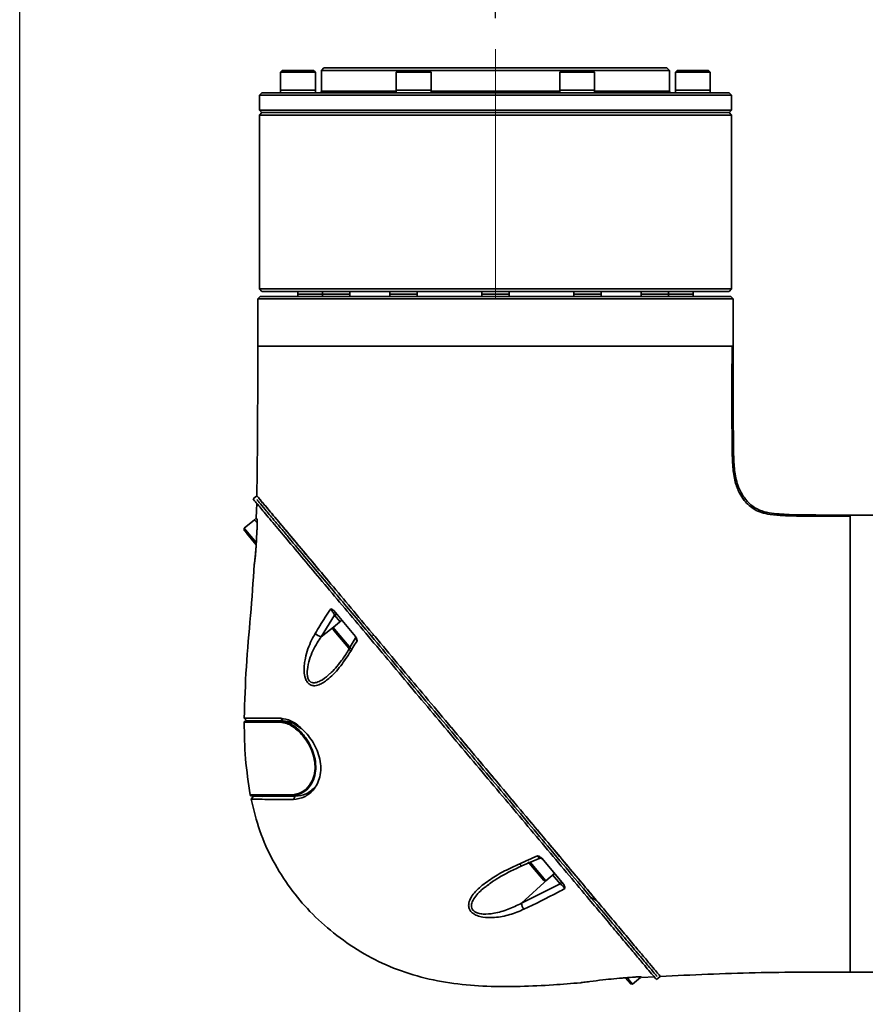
# Model space of a CAD drawing. Header units: millimetres. Extents: x -27 to 8086, y 0 to 7529.
# Tile 19 of 51: x 1440 to 1610, y 5696 to 5894. Entities that reach past the tile are written whole.
import ezdxf

# ---------------------------------------------------------------- set-up
doc = ezdxf.new("R2010")
doc.units = ezdxf.units.MM
doc.header["$LTSCALE"] = 10
doc.header["$PDSIZE"] = -1
doc.linetypes.add('CENTER', pattern=[10.16, 6.35, -1.27, 1.27, -1.27])
doc.linetypes.add('CENTERX2', pattern=[20.32, 12.7, -2.54, 2.54, -2.54])
doc.layers.add('中心线层', color=1, linetype='CENTER')
doc.dimstyles.new('ISO-25', dxfattribs={"dimtxt": 50, "dimasz": 40, "dimexe": 10, "dimexo": 10, "dimgap": 8, "dimtad": 1, "dimdec": 1, "dimtxsty": 'Standard', "dimcen": 2.5, "dimclrd": 1, "dimclre": 1, "dimclrt": 3, "dimadec": 0, "dimazin": 0, "dimtfac": 1, "dimtdec": 1, "dimtmove": 0, "dimatfit": 3, "dimfxl": 1, "dimarcsym": 0})

# ---------------------------------------------------------------- blocks, each defined once
blk = doc.blocks.new('*D174')
at = {"layer": 'Defpoints', "color": 0, "linetype": 'ByBlock', "transparency": 16777216}
for p in [(1535.85, 5915.89), (1535.85, 5884.78), (1675.85, 4680.78)]:
    blk.add_point(p, dxfattribs=at)
at = {"layer": '中心线层', "color": 1, "linetype": 'ByBlock', "lineweight": -2, "transparency": 16777216}
for p, q in [((1535.85, 5894.78), (1535.85, 5925.89)), ((1675.85, 4690.78), (1675.85, 5925.89)), ((1635.85, 5915.89), (1575.85, 5915.89))]:
    blk.add_line(p, q, dxfattribs=at)
at = {"layer": '中心线层', "color": 1, "linetype": 'ByBlock', "transparency": 16777216}
for points in [[(1575.85, 5922.56), (1575.85, 5909.22), (1535.85, 5915.89)], [(1635.85, 5922.56), (1635.85, 5909.22), (1675.85, 5915.89)]]:
    blk.add_solid(points, dxfattribs=at)
at = {"layer": '中心线层', "color": 3, "linetype": 'ByBlock', "transparency": 16777216, "insert": (1605.85, 5949.17), "char_height": 50, "attachment_point": 5}
blk.add_mtext('140', dxfattribs=at)
blk = doc.blocks.new('*D177')
at = {"layer": 'Defpoints', "color": 0, "linetype": 'ByBlock', "transparency": 16777216}
for p in [(1746.27, 6067.67), (1440.13, 4955.23), (1746.27, 4927.57)]:
    blk.add_point(p, dxfattribs=at)
at = {"layer": '中心线层', "color": 1, "linetype": 'ByBlock', "lineweight": -2, "transparency": 16777216}
for p, q in [((1440.13, 4965.23), (1440.13, 6077.67)), ((1746.27, 4937.57), (1746.27, 6077.67)), ((1480.13, 6067.67), (1706.27, 6067.67))]:
    blk.add_line(p, q, dxfattribs=at)
at = {"layer": '中心线层', "color": 1, "linetype": 'ByBlock', "transparency": 16777216}
for points in [[(1480.13, 6074.34), (1480.13, 6061), (1440.13, 6067.67)], [(1706.27, 6074.34), (1706.27, 6061), (1746.27, 6067.67)]]:
    blk.add_solid(points, dxfattribs=at)
at = {"layer": '中心线层', "color": 3, "linetype": 'ByBlock', "transparency": 16777216, "insert": (1593.2, 6100.95), "char_height": 50, "attachment_point": 5}
blk.add_mtext('306', dxfattribs=at)

msp = doc.modelspace()

# ---------------------------------------------------------------- linework, layer by layer
at = {"linetype": 'Continuous', "lineweight": 35}
for p, q in [((1492.97, 5884.28), (1492.62, 5883.93)), ((1492.62, 5883.93), (1492.62, 5880.28)), ((1498.6, 5883.93), (1492.62, 5883.93)), ((1492.97, 5884.28), (1498.35, 5884.28)), ((1498.35, 5884.28), (1499.27, 5884.28)), ((1499.62, 5883.93), (1498.6, 5883.93)), ((1499.62, 5883.93), (1499.27, 5884.28)), ((1499.62, 5880.28), (1499.62, 5883.93)), ((1501.35, 5884.78), (1500.85, 5884.28)), ((1500.85, 5884.28), (1500.85, 5880.08)), ((1516.24, 5884.28), (1500.85, 5884.28)), ((1501.35, 5884.78), (1570.35, 5884.78)), ((1516.24, 5884.28), (1515.89, 5883.93)), ((1515.89, 5883.93), (1515.89, 5880.28)), ((1522.89, 5883.93), (1515.89, 5883.93)), ((1516.24, 5884.28), (1522.54, 5884.28)), ((1522.89, 5883.93), (1522.54, 5884.28)), ((1549.15, 5884.28), (1522.54, 5884.28)), ((1522.89, 5880.28), (1522.89, 5883.93)), ((1549.15, 5884.28), (1548.8, 5883.93)), ((1548.8, 5883.93), (1548.8, 5880.28)), ((1555.8, 5883.93), (1548.8, 5883.93)), ((1549.15, 5884.28), (1555.45, 5884.28)), ((1555.8, 5883.93), (1555.45, 5884.28)), ((1570.85, 5884.28), (1555.45, 5884.28)), ((1555.8, 5880.28), (1555.8, 5883.93)), ((1570.85, 5884.28), (1570.35, 5884.78)), ((1570.85, 5880.08), (1570.85, 5884.28)), ((1572.42, 5884.28), (1572.07, 5883.93)), ((1572.07, 5883.93), (1572.07, 5880.28)), ((1579.07, 5883.93), (1572.07, 5883.93)), ((1572.42, 5884.28), (1578.72, 5884.28)), ((1579.07, 5883.93), (1578.72, 5884.28)), ((1579.07, 5880.28), (1579.07, 5883.93)), ((1488.85, 5879.78), (1488.35, 5879.28)), ((1488.85, 5879.78), (1582.85, 5879.78)), ((1492.62, 5880.28), (1492.62, 5879.78)), ((1498.6, 5880.28), (1492.62, 5880.28)), ((1492.62, 5880.28), (1499.62, 5880.28)), ((1499.62, 5880.28), (1498.6, 5880.28)), ((1499.62, 5879.78), (1499.62, 5880.28)), ((1500.85, 5880.08), (1515.89, 5880.08)), ((1515.89, 5880.28), (1515.89, 5879.78)), ((1522.89, 5880.28), (1515.89, 5880.28)), ((1522.89, 5879.78), (1522.89, 5880.28)), ((1522.89, 5880.08), (1548.8, 5880.08)), ((1548.8, 5880.28), (1548.8, 5879.78)), ((1555.8, 5880.28), (1548.8, 5880.28)), ((1548.8, 5880.28), (1549.83, 5880.28)), ((1549.83, 5880.28), (1555.8, 5880.28)), ((1555.8, 5879.78), (1555.8, 5880.28)), ((1555.8, 5880.08), (1570.85, 5880.08)), ((1572.07, 5880.28), (1572.07, 5879.78)), ((1579.07, 5880.28), (1572.07, 5880.28)), ((1572.07, 5880.28), (1575.57, 5880.28)), ((1575.57, 5880.28), (1579.07, 5880.28)), ((1579.07, 5879.78), (1579.07, 5880.28)), ((1583.35, 5879.28), (1582.85, 5879.78)), ((1488.35, 5879.28), (1488.35, 5876.28)), ((1583.35, 5879.28), (1488.35, 5879.28)), ((1583.35, 5876.28), (1583.35, 5879.28)), ((1488.35, 5876.28), (1488.85, 5875.78)), ((1488.35, 5876.28), (1583.35, 5876.28)), ((1488.85, 5875.78), (1488.35, 5875.28)), ((1582.85, 5875.78), (1488.85, 5875.78)), ((1582.85, 5875.78), (1583.35, 5876.28)), ((1583.35, 5875.28), (1582.85, 5875.78)), ((1488.35, 5875.28), (1488.35, 5840.28)), ((1583.35, 5875.28), (1488.35, 5875.28)), ((1583.35, 5840.28), (1583.35, 5875.28)), ((1488.35, 5840.28), (1488.85, 5839.78)), ((1488.35, 5840.28), (1583.35, 5840.28)), ((1582.85, 5839.78), (1583.35, 5840.28)), ((1488.51, 5838.78), (1488.01, 5838.28)), ((1488.01, 5838.28), (1488.01, 5828.75)), ((1583.69, 5838.28), (1488.01, 5838.28)), ((1488.51, 5838.78), (1583.19, 5838.78)), ((1582.85, 5839.78), (1488.85, 5839.78)), ((1496.1, 5839.78), (1496.1, 5839.23)), ((1496.1, 5839.23), (1496.1, 5838.78)), ((1501.05, 5839.23), (1496.1, 5839.23)), ((1501.05, 5839.78), (1501.05, 5839.23)), ((1501.05, 5839.23), (1501.05, 5838.78)), ((1506.55, 5839.23), (1501.05, 5839.23)), ((1501.05, 5839.23), (1501.42, 5839.23)), ((1501.42, 5839.23), (1506.55, 5839.23)), ((1506.62, 5839.78), (1506.55, 5839.55)), ((1506.55, 5839.23), (1506.55, 5839.78)), ((1506.55, 5838.78), (1506.55, 5839.23)), ((1514.6, 5839.78), (1514.6, 5839.23)), ((1514.6, 5839.23), (1514.6, 5838.78)), ((1520.1, 5839.23), (1514.6, 5839.23)), ((1514.6, 5839.23), (1515.97, 5839.23)), ((1515.97, 5839.23), (1520.1, 5839.23)), ((1520.1, 5839.23), (1520.1, 5839.78)), ((1520.1, 5838.78), (1520.1, 5839.23)), ((1533.1, 5839.78), (1533.1, 5839.23)), ((1533.1, 5839.23), (1533.1, 5838.78)), ((1538.6, 5839.23), (1533.1, 5839.23)), ((1533.1, 5839.23), (1535.85, 5839.23)), ((1535.85, 5839.23), (1538.6, 5839.23)), ((1538.6, 5839.23), (1538.6, 5839.78)), ((1538.6, 5838.78), (1538.6, 5839.23)), ((1551.6, 5839.78), (1551.6, 5839.23)), ((1551.6, 5839.23), (1551.6, 5838.78)), ((1557.1, 5839.23), (1551.6, 5839.23)), ((1551.6, 5839.23), (1555.72, 5839.23)), ((1555.72, 5839.23), (1557.1, 5839.23)), ((1557.1, 5839.23), (1557.1, 5839.78)), ((1557.1, 5838.78), (1557.1, 5839.23)), ((1565.14, 5839.55), (1565.08, 5839.78)), ((1565.14, 5839.78), (1565.14, 5839.23)), ((1565.14, 5839.23), (1565.14, 5838.78)), ((1570.64, 5839.23), (1565.14, 5839.23)), ((1565.14, 5839.23), (1570.27, 5839.23)), ((1570.27, 5839.23), (1570.64, 5839.23)), ((1570.64, 5839.23), (1570.64, 5839.78)), ((1570.64, 5838.78), (1570.64, 5839.23)), ((1575.6, 5839.23), (1570.64, 5839.23)), ((1575.6, 5839.23), (1575.6, 5839.78)), ((1575.6, 5838.78), (1575.6, 5839.23)), ((1583.69, 5838.28), (1583.19, 5838.78)), ((1583.69, 5828.75), (1583.69, 5838.28)), ((1487.85, 5798.65), (1487.08, 5798.01)), ((1487.73, 5794.12), (1487.81, 5797.14)), ((1615.35, 5794.78), (1607.17, 5794.78)), ((1607.2, 5794.48), (1607.2, 5794.78)), ((1487.38, 5793.84), (1485.31, 5792.11)), ((1487.72, 5794.13), (1487.38, 5793.84)), ((1487.38, 5793.84), (1487.91, 5793.21)), ((1487.91, 5793.2), (1487.38, 5793.84)), ((1485.31, 5792.11), (1485.27, 5791.68)), ((1485.81, 5791.04), (1485.27, 5791.68)), ((1485.31, 5792.11), (1485.92, 5791.38)), ((1487.73, 5788.76), (1485.81, 5791.04)), ((1485.92, 5791.38), (1487.75, 5789.2)), ((1487.86, 5791.53), (1487.77, 5789.87)), ((1487.33, 5784.85), (1487.33, 5784.92)), ((1507.67, 5770.36), (1503.33, 5775.53)), ((1503.46, 5774.64), (1500.77, 5770.29)), ((1504.94, 5773.61), (1503.2, 5772.15)), ((1504.58, 5773.3), (1503.46, 5774.64)), ((1500.77, 5770.29), (1503.63, 5772.51)), ((1503.2, 5772.15), (1503.17, 5771.73)), ((1503.71, 5771.08), (1503.17, 5771.73)), ((1503.2, 5772.15), (1503.81, 5771.43)), ((1506.32, 5767.97), (1503.71, 5771.08)), ((1503.81, 5771.43), (1506.74, 5767.94)), ((1511.24, 5770.77), (1511.24, 5770.48)), ((1507.6, 5769.9), (1506.44, 5767.89)), ((1506.32, 5767.97), (1506.74, 5767.94)), ((1485.3, 5753.89), (1485.81, 5753.38)), ((1492.64, 5753.87), (1493.06, 5753.38)), ((1493.46, 5753.28), (1492.73, 5753.28)), ((1487.19, 5738.18), (1486.7, 5737.57)), ((1489.11, 5738.28), (1489.15, 5738.09)), ((1496.02, 5738.28), (1494.94, 5738.28)), ((1495.19, 5737.54), (1495.58, 5738.18)), ((1495.85, 5738.28), (1495.85, 5738.24)), ((1541.18, 5724.16), (1544.67, 5725.68)), ((1544.93, 5725.61), (1544.81, 5725.75)), ((1549.59, 5720.4), (1545.15, 5725.7)), ((1542.96, 5724.3), (1542.42, 5724.95)), ((1542.84, 5724.91), (1545.99, 5721.16)), ((1545.57, 5721.19), (1542.96, 5724.3)), ((1541.07, 5716.65), (1546.42, 5721.52)), ((1545.57, 5721.19), (1545.99, 5721.16)), ((1545.99, 5721.16), (1547.73, 5722.62)), ((1548.87, 5720.52), (1547.37, 5722.31)), ((1547.56, 5722.47), (1547.73, 5722.62)), ((1534.49, 5720.4), (1534.29, 5720.26)), ((1541.07, 5716.65), (1548.87, 5720.52)), ((1561.95, 5701.64), (1561.52, 5701.6)), ((1563.02, 5700.4), (1561.97, 5701.64)), ((1562.35, 5701.66), (1563.44, 5700.36)), ((1563.44, 5700.36), (1565.01, 5701.68)), ((1565.01, 5701.68), (1564.87, 5701.84)), ((1567.77, 5701.84), (1565.31, 5701.67)), ((1569.01, 5701.93), (1568.24, 5701.28)), ((1607.17, 5702.78), (1615.35, 5702.78)), ((1563.02, 5700.4), (1563.44, 5700.36))]:
    msp.add_line(p, q, dxfattribs=at)
at = {"linetype": 'Continuous', "lineweight": 35, "flags": 128}
for points in [[(1487.77, 5789.87), (1487.71, 5788.74), (1487.54, 5786.69), (1487.41, 5785.57), (1487.35, 5785.01), (1487.33, 5784.85), (1487.33, 5784.85), (1487.33, 5784.85)], [(1506.75, 5767.41), (1506.61, 5767.53), (1506.51, 5767.65), (1506.45, 5767.76), (1506.43, 5767.84), (1506.45, 5767.9)], [(1540.73, 5724.6), (1540.84, 5724.43), (1540.94, 5724.29), (1541.04, 5724.2), (1541.12, 5724.15), (1541.18, 5724.16)]]:
    msp.add_lwpolyline(points, dxfattribs=at)
at = {"linetype": 'Continuous', "lineweight": 35}
for centre, radius, start, end in [((1500.55, 5880.08), 0.3, 270, 0), ((1571.15, 5880.08), 0.3, 180, 270), ((1503.77, 5774.32), 0.446, 48.0755, 134.1006), ((1501.14, 5772.31), 2.05, 221.1681, 259.5028), ((1507.2, 5770.14), 0.5, 329.0435, 40), ((1485.5, 5753.08), 0.2, 90, 180.0349), ((1492.75, 5753.09), 0.188, 95.4797, 186.2478), ((1486.72, 5738.48), 0.2, 190.7719, 270), ((1494.96, 5738.45), 0.173, 186.1798, 264.9839), ((1544.87, 5725.25), 0.5, 40.0003, 114.7992), ((1548.61, 5720.88), 0.446, 305.8994, 31.9245), ((1553.65, 5714.01), 4, 40, 67.6285), ((1543.4, 5716.91), 2.34, 186.3035, 218.8612)]:
    msp.add_arc(centre, radius, start, end, dxfattribs=at)
for points, knots in [([(1487.85, 5798.65), (1487.91, 5803.67), (1488.03, 5813.71), (1488.01, 5823.75), (1488.01, 5828.78)], [0, 0, 0, 0, 0.4996701, 1, 1, 1, 1]), ([(1607.2, 5794.55), (1605.4, 5794.54), (1602.12, 5794.53), (1597.64, 5794.54), (1594.07, 5794.63), (1591.4, 5794.82), (1589.44, 5795.2), (1587.57, 5796.01), (1586.05, 5797.39), (1584.81, 5799.36), (1583.93, 5801.61), (1583.54, 5804.65), (1583.45, 5808.81), (1583.43, 5814.26), (1583.43, 5821.15), (1583.44, 5826.11), (1583.45, 5828.78)], [0, 0, 0, 0, 0.100264, 0.183665, 0.250211, 0.299924, 0.333281, 0.360954, 0.413037, 0.444863, 0.49045, 0.546853, 0.614708, 0.722925, 0.851209, 1, 1, 1, 1]), ([(1583.69, 5828.78), (1583.68, 5823.46), (1583.68, 5817.1), (1583.72, 5809.69), (1583.76, 5806.56), (1583.92, 5803.43), (1584.56, 5800.61), (1585.75, 5798.39), (1587.17, 5796.79), (1588.9, 5795.67), (1590.9, 5795.18), (1592.93, 5794.97), (1596.32, 5794.8), (1601.08, 5794.78), (1605.16, 5794.78), (1607.2, 5794.78)], [0, 0, 0, 0, 0.2998832, 0.3587917, 0.417706, 0.4765861, 0.5353119, 0.5791966, 0.6169469, 0.6551557, 0.6934073, 0.7317247, 0.7699969, 0.8849955, 1, 1, 1, 1]), ([(1569.01, 5701.93), (1568.96, 5701.98), (1568.86, 5702.1), (1568.1, 5703.01), (1566.91, 5704.43), (1565.28, 5706.37), (1563.29, 5708.74), (1560.97, 5711.51), (1558.35, 5714.63), (1555.2, 5718.38), (1551.46, 5722.84), (1547.12, 5728.02), (1542.62, 5733.37), (1538, 5738.88), (1533.37, 5744.39), (1528.7, 5749.96), (1524.07, 5755.48), (1519.47, 5760.96), (1514.94, 5766.37), (1510.51, 5771.64), (1506.25, 5776.72), (1502.21, 5781.53), (1498.43, 5786.03), (1495.01, 5790.11), (1492.54, 5793.06), (1490.88, 5795.03), (1489.82, 5796.3), (1488.83, 5797.48), (1488.02, 5798.44), (1487.91, 5798.58), (1487.85, 5798.65)], [0, 0, 0, 0, 0.031347, 0.062538, 0.094003, 0.125255, 0.156386, 0.188016, 0.219112, 0.25072, 0.291974, 0.333576, 0.375966, 0.417035, 0.459497, 0.500554, 0.542115, 0.58338, 0.624644, 0.666533, 0.708002, 0.749359, 0.791102, 0.833309, 0.874352, 0.895843, 0.91668, 0.937042, 0.968502, 1, 1, 1, 1]), ([(1569.01, 5701.93), (1568.96, 5701.98), (1568.86, 5702.1), (1568.1, 5703.01), (1566.91, 5704.43), (1565.28, 5706.37), (1563.29, 5708.74), (1560.97, 5711.51), (1558.35, 5714.63), (1555.52, 5718), (1552.47, 5721.64), (1549.3, 5725.41), (1545.98, 5729.37), (1542.24, 5733.83), (1538.02, 5738.86), (1533.39, 5744.37), (1528.72, 5749.94), (1524.07, 5755.48), (1519.47, 5760.96), (1514.94, 5766.37), (1510.51, 5771.64), (1506.25, 5776.72), (1502.55, 5781.13), (1499.39, 5784.89), (1496.7, 5788.09), (1494.26, 5791), (1492.09, 5793.59), (1490.29, 5795.74), (1488.92, 5797.37), (1488.02, 5798.44), (1487.91, 5798.58), (1487.85, 5798.65)], [0, 0, 0, 0, 0.031346, 0.062535, 0.093999, 0.12525, 0.156378, 0.188008, 0.219102, 0.25071, 0.281501, 0.313291, 0.343945, 0.37598, 0.417046, 0.459042, 0.500563, 0.542121, 0.583384, 0.624648, 0.666534, 0.708002, 0.749358, 0.780527, 0.811933, 0.843787, 0.874385, 0.906349, 0.937044, 0.968503, 1, 1, 1, 1]), ([(1568.24, 5701.28), (1568.19, 5701.34), (1568.1, 5701.46), (1567.33, 5702.37), (1566.14, 5703.79), (1564.52, 5705.72), (1562.52, 5708.1), (1560.2, 5710.87), (1557.59, 5713.98), (1554.44, 5717.74), (1550.69, 5722.2), (1546.35, 5727.37), (1541.86, 5732.73), (1537.24, 5738.24), (1532.61, 5743.75), (1527.94, 5749.32), (1523.3, 5754.84), (1518.7, 5760.32), (1514.17, 5765.73), (1509.74, 5771), (1505.48, 5776.08), (1501.44, 5780.89), (1497.67, 5785.39), (1494.25, 5789.47), (1491.78, 5792.41), (1490.12, 5794.39), (1489.05, 5795.66), (1488.06, 5796.84), (1487.26, 5797.8), (1487.14, 5797.94), (1487.08, 5798.01)], [0, 0, 0, 0, 0.031347, 0.062538, 0.094003, 0.125255, 0.156386, 0.188016, 0.219112, 0.25072, 0.291974, 0.333576, 0.375966, 0.417035, 0.459497, 0.500554, 0.542115, 0.58338, 0.624644, 0.666533, 0.708002, 0.749359, 0.791102, 0.833309, 0.874352, 0.895843, 0.91668, 0.937042, 0.968502, 1, 1, 1, 1]), ([(1568.39, 5701.89), (1568.31, 5701.98), (1568.16, 5702.16), (1566.97, 5703.58), (1565.11, 5705.79), (1562.6, 5708.78), (1559.47, 5712.51), (1555.68, 5717.04), (1551.27, 5722.29), (1546.61, 5727.84), (1541.99, 5733.35), (1537.49, 5738.71), (1532.89, 5744.19), (1528.23, 5749.75), (1523.58, 5755.28), (1518.93, 5760.83), (1514.31, 5766.34), (1510.19, 5771.25), (1506.63, 5775.49), (1503.57, 5779.13), (1500.64, 5782.62), (1497.47, 5786.4), (1494.82, 5789.56), (1492.7, 5792.1), (1491.01, 5794.1), (1489.41, 5796.01), (1488.39, 5797.22), (1487.91, 5797.8), (1487.86, 5797.86), (1487.83, 5797.89)], [0, 0, 0, 0, 0.039069, 0.079364, 0.118412, 0.158474, 0.199951, 0.242383, 0.289119, 0.336805, 0.377552, 0.418313, 0.460201, 0.502082, 0.543639, 0.585191, 0.628303, 0.671407, 0.702309, 0.733208, 0.764948, 0.796684, 0.841756, 0.86484, 0.887919, 0.922899, 0.958809, 0.979286, 1, 1, 1, 1]), ([(1487.89, 5793.93), (1487.88, 5793.95), (1487.78, 5794.07), (1487.75, 5794.09), (1487.73, 5794.12)], [0, 0, 0, 0, 0.122112, 1, 1, 1, 1]), ([(1487.93, 5793.68), (1487.91, 5793.08), (1487.89, 5792.36), (1487.87, 5791.65), (1487.86, 5791.53)], [0, 0, 0, 0, 0.838278, 1, 1, 1, 1]), ([(1487.89, 5793.93), (1487.9, 5793.91), (1487.91, 5793.87), (1487.93, 5793.75), (1487.93, 5793.68), (1487.93, 5793.68)], [0, 0, 0, 0, 0.527038, 0.989845, 1, 1, 1, 1]), ([(1607.2, 5702.78), (1607.2, 5702.85), (1607.2, 5703), (1607.2, 5704.23), (1607.2, 5706.15), (1607.2, 5708.83), (1607.2, 5712.18), (1607.2, 5716.16), (1607.2, 5720.69), (1607.2, 5725.71), (1607.2, 5731.12), (1607.2, 5736.84), (1607.2, 5742.75), (1607.2, 5748.78), (1607.2, 5754.8), (1607.2, 5760.72), (1607.2, 5766.43), (1607.2, 5771.84), (1607.2, 5776.86), (1607.2, 5781.4), (1607.2, 5785.38), (1607.2, 5788.72), (1607.2, 5791.41), (1607.2, 5793.3), (1607.2, 5794.32), (1607.2, 5794.45), (1607.2, 5794.48)], [0, 0, 0, 0, 0.043022, 0.086043, 0.129065, 0.172087, 0.215109, 0.25813, 0.301152, 0.344174, 0.387196, 0.430217, 0.473239, 0.516261, 0.559282, 0.602304, 0.645326, 0.688348, 0.731369, 0.774391, 0.817413, 0.860435, 0.903456, 0.946478, 0.9895, 1, 1, 1, 1]), ([(1487.78, 5789.87), (1487.75, 5789.45), (1487.7, 5788.57), (1487.6, 5787.36), (1487.5, 5786.32), (1487.41, 5785.55), (1487.36, 5785.1), (1487.34, 5784.95), (1487.33, 5784.92), (1487.33, 5784.92), (1487.33, 5784.92)], [0, 0, 0, 0, 0.178886, 0.3767889, 0.554795, 0.7116426, 0.8531528, 0.9582401, 0.9937102, 1, 1, 1, 1]), ([(1485.3, 5753.89), (1485.41, 5757.33), (1485.62, 5764.23), (1486.61, 5774.53), (1487.09, 5781.41), (1487.33, 5784.85)], [0, 0, 0, 0, 0.333247, 0.666546, 1, 1, 1, 1]), ([(1499.6, 5770.96), (1499.91, 5771.48), (1500.91, 5773.12), (1501.97, 5774.75), (1502.7, 5775.87)], [0, 0, 0, 0, 0.313483, 1, 1, 1, 1]), ([(1502.7, 5775.87), (1502.71, 5775.87), (1502.83, 5775.85), (1503.06, 5775.79), (1503.25, 5775.61), (1503.33, 5775.53)], [0, 0, 0, 0, 0.006902, 0.540912, 1, 1, 1, 1]), ([(1503.46, 5774.64), (1503.41, 5774.74), (1503.32, 5774.94), (1503.13, 5775.27), (1502.97, 5775.51), (1502.84, 5775.7), (1502.76, 5775.8), (1502.7, 5775.87)], [0, 0, 0, 0, 0.290066, 0.571943, 0.736976, 0.816824, 1, 1, 1, 1]), ([(1506.75, 5767.41), (1506.09, 5766.38), (1504.75, 5764.3), (1502.89, 5762.3), (1501.46, 5761.19), (1500.54, 5760.66), (1499.62, 5760.38), (1498.8, 5760.46), (1498.19, 5760.85), (1497.75, 5761.47), (1497.43, 5762.41), (1497.32, 5763.55), (1497.4, 5764.81), (1497.63, 5766.23), (1498.1, 5767.87), (1498.79, 5769.54), (1499.35, 5770.52), (1499.6, 5770.96)], [0, 0, 0, 0, 0.1543264, 0.3139157, 0.3648647, 0.4165979, 0.4742693, 0.5182855, 0.5534448, 0.5885332, 0.6225969, 0.6786358, 0.7245174, 0.7716289, 0.8515897, 0.9337197, 1, 1, 1, 1]), ([(1500.77, 5770.29), (1500.5, 5769.89), (1499.57, 5768.49), (1498.54, 5766.29), (1497.98, 5763.97), (1497.95, 5762.61), (1498.14, 5761.82), (1498.36, 5761.47), (1498.63, 5761.2), (1499.02, 5760.99), (1499.75, 5761.01), (1500.88, 5761.49), (1501.85, 5762.15), (1502.45, 5762.77), (1502.54, 5762.87)], [0, 0, 0, 0, 0.099142, 0.339166, 0.472835, 0.549787, 0.594286, 0.633246, 0.638775, 0.683552, 0.742117, 0.822879, 0.972624, 1, 1, 1, 1]), ([(1508, 5769.49), (1507.73, 5769.04), (1507.3, 5768.35), (1506.89, 5767.65), (1506.75, 5767.41)], [0, 0, 0, 0, 0.651468, 1, 1, 1, 1]), ([(1508, 5769.49), (1507.99, 5769.51), (1507.92, 5769.61), (1507.8, 5769.77), (1507.68, 5769.88), (1507.62, 5769.92), (1507.63, 5769.88), (1507.63, 5769.88)], [0, 0, 0, 0, 0.069106, 0.34826, 0.648987, 0.993458, 1, 1, 1, 1]), ([(1507.67, 5770.36), (1507.74, 5770.25), (1507.91, 5770), (1507.98, 5769.68), (1508, 5769.5), (1508, 5769.49)], [0, 0, 0, 0, 0.411779, 0.99326, 1, 1, 1, 1]), ([(1506.43, 5767.9), (1506.36, 5767.77), (1505.89, 5766.9), (1504.96, 5765.56), (1503.73, 5763.99), (1502.92, 5763.2), (1502.55, 5762.85)], [0, 0, 0, 0, 0.067327, 0.435964, 0.746562, 1, 1, 1, 1]), ([(1485.3, 5753.89), (1485.39, 5753.89), (1485.58, 5753.89), (1487.02, 5753.88), (1489.27, 5753.88), (1491.51, 5753.87), (1492.64, 5753.87)], [0, 0, 0, 0, 0.249668, 0.498392, 0.749314, 1, 1, 1, 1]), ([(1486.53, 5738.44), (1486.15, 5740.86), (1485.4, 5745.71), (1485.34, 5750.62), (1485.3, 5753.08)], [0, 0, 0, 0, 0.499999, 1, 1, 1, 1]), ([(1492.56, 5753.07), (1491.27, 5753.07), (1488.68, 5753.07), (1487.07, 5753.07), (1486.35, 5753.07), (1485.79, 5753.08), (1485.36, 5753.08), (1485.31, 5753.08), (1485.3, 5753.08)], [0, 0, 0, 0, 0.2962622, 0.5925403, 0.6075573, 0.6676334, 0.9084398, 1, 1, 1, 1]), ([(1485.5, 5753.28), (1485.56, 5753.28), (1485.68, 5753.28), (1486.77, 5753.28), (1488.84, 5753.28), (1491.42, 5753.28), (1492.73, 5753.28)], [0, 0, 0, 0, 0.202411, 0.407456, 0.699437, 1, 1, 1, 1]), ([(1493.06, 5753.38), (1491.95, 5753.38), (1489.73, 5753.38), (1487.51, 5753.38), (1486.08, 5753.38), (1485.9, 5753.38), (1485.81, 5753.38)], [0, 0, 0, 0, 0.250649, 0.501532, 0.750293, 1, 1, 1, 1]), ([(1494.78, 5738.43), (1495.52, 5738.54), (1496.84, 5738.75), (1498.39, 5740.18), (1499.28, 5741.87), (1499.62, 5743.71), (1499.48, 5745.59), (1498.86, 5747.62), (1497.66, 5749.79), (1495.89, 5751.71), (1494.07, 5752.88), (1493.01, 5753.01), (1492.56, 5753.07)], [0, 0, 0, 0, 0.1421766, 0.2528242, 0.3374627, 0.4093811, 0.4814323, 0.5513889, 0.6505292, 0.7785175, 0.908367, 1, 1, 1, 1]), ([(1492.64, 5753.87), (1493.33, 5753.76), (1494.7, 5753.53), (1496.93, 5751.9), (1498.68, 5749.88), (1499.82, 5747.83), (1500.46, 5746.1), (1500.76, 5744.26), (1500.65, 5742.47), (1500.16, 5740.91), (1499.39, 5739.65), (1498.45, 5738.7), (1497.06, 5737.78), (1495.94, 5737.64), (1495.19, 5737.54)], [0, 0, 0, 0, 0.124604, 0.249441, 0.374153, 0.436841, 0.49946, 0.561973, 0.624336, 0.686957, 0.749499, 0.812232, 0.874582, 1, 1, 1, 1]), ([(1492.73, 5753.28), (1493.17, 5753.22), (1494.23, 5753.08), (1496.05, 5751.89), (1497.81, 5749.92), (1499.01, 5747.69), (1499.61, 5745.61), (1499.76, 5743.69), (1499.42, 5741.81), (1498.54, 5740.07), (1496.99, 5738.61), (1495.68, 5738.39), (1494.94, 5738.28)], [0, 0, 0, 0, 0.091357, 0.220729, 0.34842, 0.44767, 0.517956, 0.590503, 0.662873, 0.747775, 0.858332, 1, 1, 1, 1]), ([(1496.84, 5751.72), (1496.27, 5752.15), (1494.97, 5753.14), (1493.74, 5753.29), (1493.06, 5753.38)], [0, 0, 0, 0, 0.444112, 1, 1, 1, 1]), ([(1495.58, 5738.18), (1496.33, 5738.25), (1497.78, 5738.4), (1499.01, 5739.55), (1499.61, 5740.11)], [0, 0, 0, 0, 0.5151815, 1, 1, 1, 1]), ([(1486.53, 5738.44), (1486.53, 5738.44), (1486.53, 5738.44), (1486.94, 5738.44), (1488.16, 5738.44), (1489.18, 5738.44), (1490.19, 5738.43), (1491.98, 5738.43), (1493.99, 5738.43), (1494.78, 5738.43)], [0, 0, 0, 0, 0.000002, 0.265234, 0.530478, 0.545403, 0.60511, 0.844589, 1, 1, 1, 1]), ([(1552.98, 5700.64), (1551.16, 5700.49), (1547.12, 5700.16), (1540.84, 5699.85), (1534.14, 5699.85), (1527.46, 5700.38), (1520.88, 5701.65), (1514.56, 5703.76), (1508.63, 5706.77), (1503.25, 5710.54), (1498.5, 5714.82), (1494.41, 5719.7), (1490.98, 5725.13), (1488.27, 5731.16), (1487.22, 5735.43), (1486.7, 5737.57)], [0, 0, 0, 0, 0.0649306, 0.144293, 0.2236571, 0.3029831, 0.3823194, 0.4614267, 0.5392959, 0.6180478, 0.6941467, 0.7660512, 0.8439272, 0.9220315, 1, 1, 1, 1]), ([(1495.19, 5737.54), (1493.91, 5737.55), (1491.36, 5737.55), (1488.73, 5737.56), (1487.02, 5737.57), (1486.81, 5737.57), (1486.7, 5737.57)], [0, 0, 0, 0, 0.2497668, 0.4992957, 0.7497624, 1, 1, 1, 1]), ([(1494.94, 5738.28), (1493.78, 5738.28), (1491.44, 5738.28), (1488.88, 5738.28), (1487.08, 5738.28), (1486.84, 5738.28), (1486.72, 5738.28)], [0, 0, 0, 0, 0.232157, 0.469457, 0.730984, 1, 1, 1, 1]), ([(1487.19, 5738.18), (1487.3, 5738.18), (1487.51, 5738.18), (1489.2, 5738.18), (1491.79, 5738.18), (1494.32, 5738.18), (1495.58, 5738.18)], [0, 0, 0, 0, 0.250207, 0.500673, 0.750173, 1, 1, 1, 1]), ([(1540.73, 5724.6), (1541.32, 5724.85), (1542.51, 5725.37), (1543.69, 5725.92), (1544.28, 5726.19)], [0, 0, 0, 0, 0.498876, 1, 1, 1, 1]), ([(1544.28, 5726.19), (1544.28, 5726.19), (1544.48, 5726.13), (1544.82, 5726.01), (1545.06, 5725.78), (1545.15, 5725.7)], [0, 0, 0, 0, 0.006255, 0.618408, 1, 1, 1, 1]), ([(1544.66, 5725.71), (1544.66, 5725.72), (1544.67, 5725.74), (1544.56, 5725.88), (1544.42, 5726.04), (1544.32, 5726.15), (1544.28, 5726.19)], [0, 0, 0, 0, 0.29984, 0.583654, 0.855033, 1, 1, 1, 1]), ([(1545.25, 5725.57), (1545.25, 5725.58), (1545.24, 5725.58), (1545.16, 5725.68), (1545.13, 5725.72)], [0, 0, 0, 0, 0.486696, 1, 1, 1, 1]), ([(1541.57, 5715.44), (1540.64, 5715.05), (1538.78, 5714.27), (1535.95, 5713.72), (1533.68, 5713.73), (1532.19, 5714.1), (1531.32, 5714.56), (1530.75, 5715.14), (1530.44, 5715.84), (1530.44, 5716.81), (1531.12, 5718.32), (1532.87, 5720.1), (1535.46, 5721.93), (1538.15, 5723.42), (1539.96, 5724.25), (1540.73, 5724.6)], [0, 0, 0, 0, 0.112718, 0.224878, 0.307638, 0.348215, 0.382811, 0.412036, 0.441297, 0.480355, 0.542007, 0.659241, 0.783642, 0.908339, 1, 1, 1, 1]), ([(1534.28, 5720.27), (1534.46, 5720.42), (1535.17, 5720.99), (1536.65, 5721.91), (1538.76, 5723.07), (1540.35, 5723.78), (1541.18, 5724.15)], [0, 0, 0, 0, 0.095577, 0.366318, 0.667629, 1, 1, 1, 1]), ([(1534.29, 5720.26), (1534.06, 5720.1), (1533.04, 5719.38), (1531.87, 5718.19), (1531.07, 5716.82), (1530.97, 5715.96), (1531.19, 5715.36), (1531.67, 5714.9), (1532.44, 5714.58), (1533.77, 5714.39), (1535.85, 5714.61), (1538.45, 5715.36), (1540.19, 5716.22), (1541.07, 5716.65)], [0, 0, 0, 0, 0.048476, 0.222749, 0.310436, 0.363067, 0.400834, 0.438227, 0.483949, 0.540209, 0.660507, 0.829904, 1, 1, 1, 1]), ([(1549.84, 5719.61), (1549.38, 5719.36), (1546.64, 5717.87), (1543.87, 5716.54), (1541.57, 5715.44)], [0, 0, 0, 0, 0.1683167, 1, 1, 1, 1]), ([(1549.84, 5719.61), (1549.77, 5719.68), (1549.63, 5719.84), (1549.37, 5720.1), (1549.1, 5720.35), (1548.95, 5720.46), (1548.87, 5720.52)], [0, 0, 0, 0, 0.213089, 0.460556, 0.727716, 1, 1, 1, 1]), ([(1549.59, 5720.4), (1549.66, 5720.3), (1549.82, 5720.05), (1549.84, 5719.77), (1549.84, 5719.61), (1549.84, 5719.61)], [0, 0, 0, 0, 0.414028, 0.993695, 1, 1, 1, 1]), ([(1552.98, 5700.64), (1552.98, 5700.64), (1552.98, 5700.64), (1553.1, 5700.66), (1553.72, 5700.74), (1555.15, 5700.93), (1557.26, 5701.19), (1559.68, 5701.45), (1561.19, 5701.58), (1561.95, 5701.64)], [0, 0, 0, 0, 0.000005, 0.080732, 0.179172, 0.328499, 0.590326, 0.795117, 1, 1, 1, 1]), ([(1561.95, 5701.64), (1562.61, 5701.69), (1563.59, 5701.77), (1564.56, 5701.84), (1564.87, 5701.86)], [0, 0, 0, 0, 0.6811236, 1, 1, 1, 1]), ([(1564.87, 5701.86), (1564.87, 5701.86), (1564.96, 5701.86), (1565.12, 5701.85), (1565.16, 5701.83), (1565.18, 5701.82)], [0, 0, 0, 0, 0.007932, 0.521745, 1, 1, 1, 1]), ([(1565.31, 5701.67), (1565.29, 5701.69), (1565.27, 5701.72), (1565.19, 5701.81), (1565.18, 5701.82)], [0, 0, 0, 0, 0.911819, 1, 1, 1, 1]), ([(1607.2, 5702.78), (1600.83, 5702.79), (1588.09, 5702.8), (1575.37, 5702.22), (1569.01, 5701.93)], [0, 0, 0, 0, 0.500057, 1, 1, 1, 1])]:
    msp.add_open_spline(points, degree=3, knots=knots, dxfattribs=at)
msp.add_open_spline([(1583.69, 5828.78), (1583.61, 5828.78), (1583.45, 5828.78), (1582.18, 5828.78), (1580.17, 5828.78), (1577.4, 5828.78), (1573.91, 5828.78), (1569.77, 5828.78), (1565.05, 5828.78), (1559.84, 5828.78), (1554.21, 5828.78), (1548.26, 5828.78), (1542.11, 5828.78), (1535.85, 5828.78), (1529.58, 5828.78), (1523.43, 5828.78), (1517.49, 5828.78), (1511.86, 5828.78), (1506.64, 5828.78), (1501.92, 5828.78), (1497.78, 5828.78), (1494.3, 5828.78), (1491.52, 5828.78), (1489.51, 5828.78), (1488.24, 5828.78), (1488.09, 5828.78), (1488.01, 5828.78)], degree=3, dxfattribs=at)
at = {"layer": '中心线层', "linetype": 'CENTERX2', "lineweight": 18}
msp.add_line((1535.85, 5838.28), (1535.85, 5888.54), dxfattribs=at)

# ---------------------------------------------------------------- dimensions: what is measured, and where the dimension line sits
at = {"layer": '中心线层', "color": 4, "linetype": 'ByBlock'}
dim = msp.add_linear_dim(base=(1746.27, 6067.67), p1=(1440.13, 4955.23), p2=(1746.27, 4927.57), dimstyle='ISO-25', override={"dimdec": 0}, dxfattribs=at)
dim.commit()
dim.dimension.update_dxf_attribs({"geometry": '*D177', "text_midpoint": (1593.2, 6100.95)})
dim = msp.add_linear_dim(base=(1535.85, 5915.89), p1=(1675.85, 4680.78), p2=(1535.85, 5884.78), dimstyle='ISO-25', dxfattribs=at)
dim.commit()
dim.dimension.update_dxf_attribs({"geometry": '*D174', "text_midpoint": (1605.85, 5949.17)})

doc.saveas('drawing.dxf')
